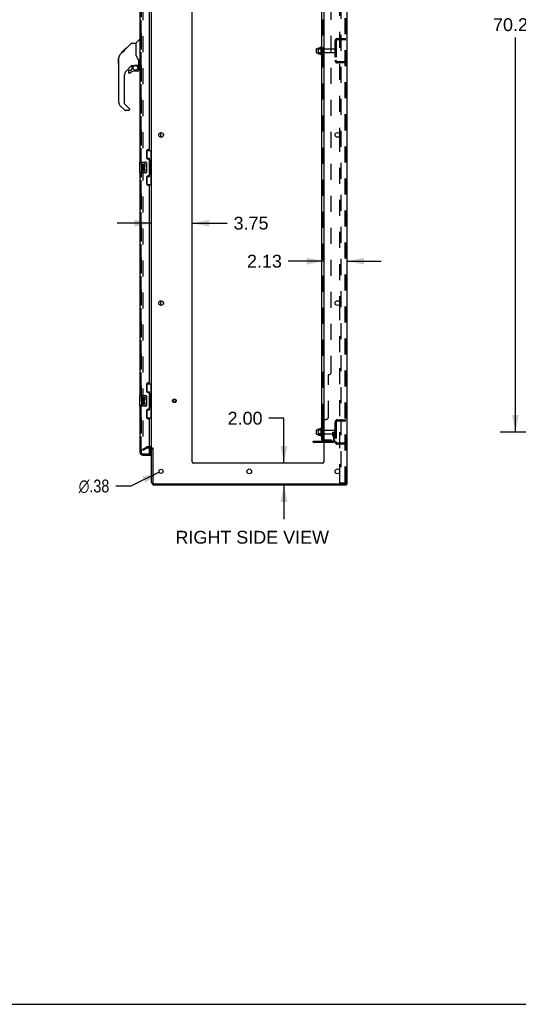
# Model space of a CAD drawing. Header units: inches. Extents: x 0 to 268, y 0 to 174.
# Tile 22 of 30: x 134 to 180, y 0 to 91. Entities that reach past the tile are written whole.
import ezdxf

# ---------------------------------------------------------------- set-up
doc = ezdxf.new("R2010")
doc.units = ezdxf.units.IN
doc.header["$LTSCALE"] = 14.749625
doc.header["$MEASUREMENT"] = 0
doc.linetypes.add('HIDDEN', pattern=[0.2, 0.1, -0.1])
doc.layers.get('0').update_dxf_attribs({"linetype": 'CONTINUOUS'})
for name, color, linetype in [('DEFAULT_2', 8, 'HIDDEN'), ('DIMENSIONS', 7, 'CONTINUOUS'), ('LEFTHAND_DOOR_ASSEMBLY', 7, 'CONTINUOUS'), ('RIGHTHAND_DOOR_ASSEMBLY', 7, 'CONTINUOUS'), ('SUBPANEL', 7, 'CONTINUOUS')]:
    doc.layers.add(name, color=color, linetype=linetype)
doc.styles.get("Standard").update_dxf_attribs({"font": 'arial.ttf'})
doc.styles.add('TEXTSTYLE_1', font='gdt', dxfattribs={"width": 0.8})
doc.dimstyles.new('DIMSTYLE_1', dxfattribs={"dimtxt": 1.183125, "dimasz": 1.5775, "dimexe": 0.09, "dimexo": 0.07, "dimgap": 0.0375, "dimtad": 0, "dimtih": 1, "dimtoh": 1, "dimzin": 4, "dimdsep": 46, "dimtxsty": 'Standard', "dimblk": '_FILLED', "dimblk1": '_FILLED', "dimblk2": '_FILLED', "dimcen": 0.09, "dimadec": 3, "dimazin": 1, "dimtfac": 1, "dimtdec": 3, "dimtofl": 0, "dimtmove": 0, "dimatfit": 3, "dimldrblk": '_FILLED', "dimfxl": 0, "dimtolj": 1, "dimtzin": 4, "dimarcsym": 0})
doc.dimstyles.new('DIMSTYLE_2', dxfattribs={"dimtxt": 1.183125, "dimasz": 1.5775, "dimexe": 0.09, "dimexo": 0.07, "dimgap": 0.09, "dimtad": 0, "dimtih": 1, "dimtoh": 1, "dimzin": 4, "dimdsep": 46, "dimtxsty": 'Standard', "dimblk": '_FILLED', "dimblk1": '_FILLED', "dimblk2": '_FILLED', "dimcen": 0.09, "dimadec": 3, "dimazin": 1, "dimtfac": 1, "dimtdec": 3, "dimtofl": 0, "dimtmove": 0, "dimatfit": 1, "dimldrblk": '_FILLED', "dimfxl": 0, "dimtolj": 1, "dimtzin": 4, "dimarcsym": 0})

# ---------------------------------------------------------------- blocks, each defined once
blk = doc.blocks.new('_FILLED')
at = {"color": 0, "linetype": 'ByBlock'}
blk.add_solid([(0, 0), (-1, 0.2), (-1, -0.2)], dxfattribs=at)
blk = doc.blocks.new('*D3')
at = {"layer": 'DIMENSIONS', "color": 2, "linetype": 'Continuous'}
for p, q in [((189.43, 122.974), (178.333, 122.974)), ((179.753, 122.974), (179.753, 91.436)), ((179.753, 52.724), (179.753, 89.069)), ((189.43, 52.724), (178.333, 52.724))]:
    blk.add_line(p, q, dxfattribs=at)
at = {"layer": 'DIMENSIONS', "color": 2, "linetype": 'Continuous', "xscale": 1.5775, "yscale": 1.5775, "zscale": 1.5775}
for p, rotation in [((179.753, 122.974), 90), ((179.753, 52.724), 270)]:
    blk.add_blockref('_FILLED', p, dxfattribs=dict(at, rotation=rotation))
at = {"layer": 'DIMENSIONS', "color": 2, "linetype": 'Continuous', "insert": (179.753, 90.844), "char_height": 1.1831, "width": 4.13434, "attachment_point": 2, "line_spacing_factor": 0.9}
blk.add_mtext('70.25', dxfattribs=at)
blk = doc.blocks.new('*D18')
at = {"layer": 'DIMENSIONS', "color": 2, "linetype": 'Continuous'}
for p, q in [((146.233, 71.966), (143.078, 71.966)), ((149.983, 71.966), (153.198, 71.966))]:
    blk.add_line(p, q, dxfattribs=at)
at = {"layer": 'DIMENSIONS', "color": 2, "linetype": 'Continuous', "xscale": 1.5775, "yscale": 1.5775, "zscale": 1.5775}
blk.add_blockref('_FILLED', (146.233, 71.966), dxfattribs=at)
at = {"layer": 'DIMENSIONS', "color": 2, "linetype": 'Continuous', "xscale": 1.5775, "yscale": 1.5775, "zscale": 1.5775, "rotation": 180}
blk.add_blockref('_FILLED', (149.983, 71.966), dxfattribs=at)
at = {"layer": 'DIMENSIONS', "color": 2, "linetype": 'Continuous', "insert": (153.79, 72.558), "char_height": 1.1831, "width": 3.21511, "attachment_point": 1, "line_spacing_factor": 0.9}
blk.add_mtext('3.75', dxfattribs=at)
blk = doc.blocks.new('*D19')
at = {"layer": 'DIMENSIONS', "color": 2, "linetype": 'Continuous'}
for p, q in [((162.108, 68.464), (158.829, 68.464)), ((164.233, 68.464), (167.388, 68.464))]:
    blk.add_line(p, q, dxfattribs=at)
at = {"layer": 'DIMENSIONS', "color": 2, "linetype": 'Continuous', "xscale": 1.5775, "yscale": 1.5775, "zscale": 1.5775}
blk.add_blockref('_FILLED', (162.108, 68.464), dxfattribs=at)
at = {"layer": 'DIMENSIONS', "color": 2, "linetype": 'Continuous', "xscale": 1.5775, "yscale": 1.5775, "zscale": 1.5775, "rotation": 180}
blk.add_blockref('_FILLED', (164.233, 68.464), dxfattribs=at)
at = {"layer": 'DIMENSIONS', "color": 2, "linetype": 'Continuous', "insert": (158.238, 69.055), "char_height": 1.1831, "width": 3.21511, "attachment_point": 3, "line_spacing_factor": 0.9}
blk.add_mtext('2.13', dxfattribs=at)
blk = doc.blocks.new('*D20')
at = {"layer": 'DIMENSIONS', "color": 2, "linetype": 'Continuous'}
for p, q in [((158.428, 53.995), (157.048, 53.995)), ((158.428, 49.849), (158.428, 53.995)), ((158.428, 47.849), (158.428, 44.694))]:
    blk.add_line(p, q, dxfattribs=at)
at = {"layer": 'DIMENSIONS', "color": 2, "linetype": 'Continuous', "xscale": 1.5775, "yscale": 1.5775, "zscale": 1.5775}
for p, rotation in [((158.428, 49.849), 270), ((158.428, 47.849), 90)]:
    blk.add_blockref('_FILLED', p, dxfattribs=dict(at, rotation=rotation))
at = {"layer": 'DIMENSIONS', "color": 2, "linetype": 'Continuous', "insert": (156.456, 54.587), "char_height": 1.1831, "width": 3.21511, "attachment_point": 3, "line_spacing_factor": 0.9}
blk.add_mtext('2.00', dxfattribs=at)
blk = doc.blocks.new('*D26')
at = {"layer": 'DIMENSIONS', "color": 2, "linetype": 'Continuous'}
for p, q in [((146.939, 49.018), (144.316, 47.749)), ((144.316, 47.749), (142.936, 47.749))]:
    blk.add_line(p, q, dxfattribs=at)
at = {"layer": 'DIMENSIONS', "color": 2, "linetype": 'Continuous', "xscale": 1.5775, "yscale": 1.5775, "zscale": 1.5775, "rotation": 25.813562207}
blk.add_blockref('_FILLED', (146.939, 49.018), dxfattribs=at)
at = {"layer": 'DIMENSIONS', "color": 2, "linetype": 'Continuous', "insert": (142.344, 48.34), "char_height": 1.18312, "width": 3.87338, "attachment_point": 3, "line_spacing_factor": 0.9, "style": 'TEXTSTYLE_1'}
blk.add_mtext('{\\fgdt;n}\\fArial;.38', dxfattribs=at)

msp = doc.modelspace()

# ---------------------------------------------------------------- linework, layer by layer
at = {"color": 3, "linetype": 'Continuous'}
for p, q in [((164.233, 127.745), (164.233, 47.953)), ((146.233, 51.297), (146.233, 124.401)), ((149.983, 49.974), (149.983, 124.349)), ((162.108, 124.349), (162.108, 49.974)), ((163.554, 80.197), (163.554, 80.002)), ((163.554, 64.697), (163.554, 64.502)), ((161.129, 51.881), (162.108, 51.881)), ((146.091, 51.245), (146.029, 51.245)), ((146.233, 48.096), (146.233, 51.245)), ((146.337, 51.257), (146.337, 48.096)), ((161.983, 49.849), (150.108, 49.849)), ((163.554, 49.197), (163.554, 49.002)), ((146.48, 47.953), (164.143, 47.953)), ((146.48, 47.849), (164.181, 47.849)), ((164.233, 47.953), (164.177, 47.953))]:
    msp.add_line(p, q, dxfattribs=at)
at = {"color": 7, "linetype": 'Continuous'}
for p, q in [((161.404, 88.007), (161.404, 87.692)), ((161.434, 88.037), (161.568, 88.037)), ((161.568, 88.105), (161.568, 87.594)), ((161.579, 88.127), (161.806, 88.127)), ((161.834, 88.205), (161.834, 87.494)), ((161.434, 87.662), (161.568, 87.662)), ((161.579, 87.572), (161.806, 87.572)), ((147.087, 79.882), (147.087, 80.317)), ((147.087, 64.382), (147.087, 64.817)), ((161.404, 52.882), (161.404, 52.567)), ((161.434, 52.912), (161.568, 52.912)), ((161.568, 52.98), (161.568, 52.469)), ((161.579, 53.002), (161.806, 53.002)), ((161.834, 53.08), (161.834, 52.369)), ((161.129, 51.777), (161.129, 51.881)), ((161.129, 51.777), (162.108, 51.777)), ((161.434, 52.537), (161.568, 52.537)), ((161.579, 52.447), (161.806, 52.447)), ((164.143, 47.953), (164.177, 47.953)), ((164.181, 47.953), (164.181, 47.849)), ((0, 0), (268.175, 0))]:
    msp.add_line(p, q, dxfattribs=at)
at = {"color": 3, "linetype": 'Continuous'}
for centre, radius in [((147.108, 80.099), 0.219), ((163.358, 80.099), 0.219), ((147.108, 64.599), 0.219), ((163.358, 64.599), 0.219), ((147.108, 49.099), 0.188), ((155.233, 49.099), 0.219), ((163.358, 49.099), 0.219)]:
    msp.add_circle(centre, radius, dxfattribs=at)
at = {"color": 7, "linetype": 'Continuous'}
for centre, radius, start, end in [((161.434, 88.007), 0.03, 90, 180.00001), ((161.709, 88.105), 0.141, 174.79195, 180), ((161.579, 88.117), 0.01, 90, 174.80617), ((161.788, 88.137), 0.01, 270, 336.03207), ((162.434, 87.849), 0.698, 149.33687, 156.03207), ((161.866, 88.184), 0.0384, 0, 145.55034), ((161.434, 87.692), 0.03, 179.99999, 270), ((161.709, 87.594), 0.141, 180, 185.20805), ((161.579, 87.582), 0.01, 185.19383, 270), ((161.788, 87.562), 0.01, 23.96793, 90), ((162.434, 87.849), 0.698, 203.96793, 210.66313), ((161.866, 87.515), 0.0384, 214.44966, 360), ((161.434, 52.882), 0.03, 90, 180.00001), ((161.709, 52.98), 0.141, 174.79195, 180), ((161.579, 52.992), 0.01, 90, 174.80617), ((161.788, 53.012), 0.01, 270, 336.03207), ((162.434, 52.724), 0.698, 149.33687, 156.03207), ((161.866, 53.059), 0.0384, 0, 145.55034), ((162.084, 52.982), 0.055, 64.09064, 180), ((161.434, 52.567), 0.03, 179.99999, 270), ((161.709, 52.469), 0.141, 180, 185.20805), ((161.579, 52.457), 0.01, 185.19383, 270), ((161.788, 52.437), 0.01, 23.96793, 90), ((162.434, 52.724), 0.698, 203.96793, 210.66313), ((161.866, 52.39), 0.0384, 214.44966, 360), ((162.084, 52.467), 0.055, 180, 295.90936), ((146.091, 51.103), 0.246, 35.32724, 51.92273)]:
    msp.add_arc(centre, radius, start, end, dxfattribs=at)
at = {"color": 3, "linetype": 'Continuous'}
for centre, radius, start, end in [((146.091, 51.103), 0.142, 0, 90), ((150.108, 49.974), 0.125, 180, 270), ((161.983, 49.974), 0.125, 270, 360), ((146.48, 48.096), 0.246, 180, 270), ((146.48, 48.096), 0.142, 180, 270)]:
    msp.add_arc(centre, radius, start, end, dxfattribs=at)
at = {"layer": 'DEFAULT_2', "color": 8, "linetype": 'HIDDEN'}
for p, q in [((163.658, 127.662), (163.658, 48.037)), ((164.056, 48.067), (164.056, 127.632)), ((164.129, 48.067), (164.129, 127.632)), ((145.421, 124.584), (145.421, 51.115)), ((163.554, 95.502), (163.554, 80.197)), ((163.376, 88.974), (164.129, 88.974)), ((163.457, 88.974), (163.457, 88.87)), ((161.588, 88.033), (161.568, 88.053)), ((161.568, 88.037), (162.029, 88.037)), ((161.884, 88.033), (161.588, 88.033)), ((161.588, 88.033), (161.588, 87.666)), ((161.884, 88.033), (161.904, 88.053)), ((161.884, 88.033), (161.884, 87.666)), ((161.904, 88.184), (161.904, 87.515)), ((162.029, 87.592), (162.029, 88.107)), ((162.139, 87.592), (162.139, 88.107)), ((162.202, 88.014), (163.099, 88.014)), ((163.129, 88.728), (163.129, 86.971)), ((163.233, 88.728), (163.233, 86.971)), ((163.376, 88.87), (164.129, 88.87)), ((161.588, 87.666), (161.568, 87.646)), ((161.568, 87.662), (162.029, 87.662)), ((161.884, 87.666), (161.588, 87.666)), ((161.884, 87.666), (161.904, 87.646)), ((162.202, 87.684), (163.099, 87.684)), ((164.129, 86.828), (163.376, 86.828)), ((164.129, 86.724), (163.376, 86.724)), ((163.457, 86.828), (163.457, 86.724)), ((163.554, 80.002), (163.554, 64.697)), ((163.554, 64.502), (163.554, 49.197)), ((163.129, 53.603), (163.129, 51.846)), ((163.233, 53.603), (163.233, 51.846)), ((163.376, 53.849), (164.129, 53.849)), ((163.376, 53.745), (164.129, 53.745)), ((163.457, 53.849), (163.457, 53.745)), ((161.588, 52.908), (161.568, 52.928)), ((161.568, 52.912), (162.029, 52.912)), ((161.884, 52.908), (161.588, 52.908)), ((161.588, 52.908), (161.588, 52.541)), ((161.884, 52.908), (161.904, 52.928)), ((161.884, 52.908), (161.884, 52.541)), ((161.904, 53.059), (161.904, 52.39)), ((162.029, 52.467), (162.029, 52.982)), ((162.139, 52.467), (162.139, 52.982)), ((162.202, 52.889), (163.099, 52.889)), ((162.935, 52.724), (163.025, 52.724)), ((162.935, 52.384), (162.935, 52.724)), ((163.025, 52.724), (163.129, 52.724)), ((163.025, 52.023), (163.025, 52.724)), ((163.039, 52.384), (163.039, 52.724)), ((163.129, 52.724), (163.09, 52.724)), ((161.376, 51.777), (161.376, 51.881)), ((161.588, 52.541), (161.568, 52.521)), ((161.568, 52.537), (162.029, 52.537)), ((161.884, 52.541), (161.588, 52.541)), ((161.632, 51.777), (161.632, 51.881)), ((161.884, 52.541), (161.904, 52.521)), ((162.108, 51.881), (162.883, 51.881)), ((162.108, 51.777), (162.883, 51.777)), ((162.202, 52.559), (163.099, 52.559)), ((163.039, 52.549), (162.935, 52.549)), ((162.957, 52.317), (163.006, 52.249)), ((163.041, 52.378), (163.09, 52.31)), ((145.421, 51.135), (145.76, 51.331)), ((145.473, 51.045), (145.421, 51.135)), ((145.473, 51.045), (145.812, 51.241)), ((146.091, 51.349), (145.829, 51.349)), ((146.029, 51.245), (145.829, 51.245)), ((164.129, 51.703), (163.376, 51.703)), ((164.129, 51.599), (163.376, 51.599)), ((163.457, 51.703), (163.457, 51.599)), ((163.554, 49.002), (163.554, 48.037)), ((163.554, 48.037), (164.034, 48.037)), ((164.034, 48.037), (164.108, 48.037))]:
    msp.add_line(p, q, dxfattribs=at)
for points in [[(145.421, 51.115), (145.421, 51.113), (145.421, 51.111), (145.422, 51.108), (145.422, 51.106), (145.423, 51.104)], [(145.438, 51.095), (145.436, 51.095), (145.434, 51.095), (145.432, 51.096), (145.431, 51.097), (145.429, 51.098), (145.427, 51.099), (145.426, 51.101), (145.424, 51.102), (145.423, 51.104)], [(145.446, 51.097), (145.444, 51.096), (145.442, 51.096), (145.44, 51.095), (145.438, 51.095), (145.438, 51.095)], [(164.056, 48.067), (164.055, 48.059), (164.053, 48.052), (164.049, 48.046), (164.045, 48.041), (164.04, 48.038), (164.034, 48.037)], [(164.129, 48.067), (164.128, 48.059), (164.126, 48.052), (164.123, 48.046), (164.119, 48.041), (164.114, 48.038), (164.108, 48.037)]]:
    msp.add_lwpolyline(points, dxfattribs=at)
for radius in [0.164, 0.124]:
    msp.add_circle((148.337, 55.599), radius, dxfattribs=at)
for centre, radius, start, end in [((163.376, 88.728), 0.246, 90, 180), ((162.084, 88.107), 0.055, 360, 180), ((162.202, 88.077), 0.0625, 180, 270), ((163.099, 87.984), 0.03, 360, 90), ((163.376, 88.728), 0.142, 90, 180), ((162.084, 87.592), 0.055, 180, 0), ((162.202, 87.622), 0.0625, 90, 180), ((163.099, 87.714), 0.03, 270, 0), ((163.376, 86.971), 0.246, 180, 270), ((163.376, 86.971), 0.142, 180, 270), ((163.376, 53.603), 0.246, 90, 180), ((163.376, 53.603), 0.142, 90, 180), ((162.084, 52.982), 0.055, 360, 64.09064), ((162.202, 52.952), 0.0625, 180, 270), ((163.099, 52.859), 0.03, 360, 90), ((162.084, 52.467), 0.055, 295.90936, 0), ((162.202, 52.497), 0.0625, 90, 180), ((162.883, 52.023), 0.246, 270, 360), ((162.883, 52.023), 0.142, 270, 360), ((163.049, 52.384), 0.114, 180, 215.75389), ((162.921, 52.189), 0.104, 0, 35.75389), ((163.049, 52.384), 0.01, 180, 215.75389), ((162.921, 52.189), 0.208, 0, 35.75389), ((163.099, 52.589), 0.03, 270, 0), ((163.376, 51.846), 0.246, 180, 270), ((163.376, 51.846), 0.142, 180, 270), ((145.829, 51.212), 0.137, 90, 120), ((145.829, 51.212), 0.033, 90, 120), ((146.091, 51.103), 0.246, 51.92273, 90), ((146.091, 51.103), 0.246, 0, 35.32724)]:
    msp.add_arc(centre, radius, start, end, dxfattribs=at)
at = {"layer": 'LEFTHAND_DOOR_ASSEMBLY', "color": 8, "linetype": 'HIDDEN'}
for p, q in [((145.279, 50.846), (145.279, 124.853)), ((145.422, 50.703), (146.134, 50.703))]:
    msp.add_line(p, q, dxfattribs=at)
msp.add_arc((145.422, 50.846), 0.142, 180, 270, dxfattribs=at)
at = {"layer": 'RIGHTHAND_DOOR_ASSEMBLY', "color": 8, "linetype": 'HIDDEN'}
for p, q in [((145.279, 124.853), (145.279, 50.846)), ((145.422, 50.703), (146.009, 50.703))]:
    msp.add_line(p, q, dxfattribs=at)
at = {"layer": 'RIGHTHAND_DOOR_ASSEMBLY', "color": 3, "linetype": 'Continuous'}
for p, q in [((145.175, 77.599), (145.175, 98.099)), ((146.029, 78.807), (146.029, 96.892)), ((145.779, 78.617), (145.779, 77.997)), ((145.969, 78.747), (145.909, 78.747)), ((145.909, 77.867), (145.969, 77.867)), ((146.029, 76.392), (146.029, 77.807)), ((145.175, 56.099), (145.175, 76.599)), ((145.779, 76.202), (145.779, 75.582)), ((145.969, 76.332), (145.909, 76.332)), ((145.909, 75.452), (145.969, 75.452)), ((146.029, 57.307), (146.029, 75.392)), ((145.969, 57.247), (145.909, 57.247)), ((145.779, 57.117), (145.779, 56.497)), ((145.909, 56.367), (145.969, 56.367)), ((146.029, 54.892), (146.029, 56.307)), ((145.175, 50.846), (145.175, 55.099)), ((145.779, 54.702), (145.779, 54.082)), ((145.969, 54.832), (145.909, 54.832)), ((145.909, 53.952), (145.969, 53.952)), ((146.029, 50.723), (146.029, 53.892)), ((145.422, 50.599), (146.154, 50.599))]:
    msp.add_line(p, q, dxfattribs=at)
at = {"layer": 'RIGHTHAND_DOOR_ASSEMBLY', "color": 7, "linetype": 'Continuous'}
for p, q in [((143.428, 87.645), (143.841, 88.059)), ((143.748, 87.899), (144.365, 88.515)), ((143.908, 88.059), (143.841, 88.059)), ((143.842, 88.059), (143.843, 88.061)), ((143.842, 88.059), (143.909, 88.059)), ((143.843, 88.061), (143.91, 88.061)), ((144.42, 88.538), (144.781, 88.538)), ((144.781, 88.538), (144.781, 87.434)), ((144.787, 88.544), (145.085, 88.842)), ((145.175, 88.853), (145.113, 88.853)), ((143.187, 87.143), (143.207, 87.163)), ((143.187, 86.667), (143.187, 87.143)), ((143.207, 83.091), (143.207, 87.194)), ((143.322, 87.472), (143.6, 87.75)), ((143.428, 87.645), (143.495, 87.645)), ((143.431, 87.648), (143.498, 87.648)), ((143.499, 87.649), (143.432, 87.649)), ((143.58, 87.731), (143.513, 87.731)), ((143.6, 87.75), (143.733, 87.884)), ((143.666, 87.817), (143.6, 87.817)), ((143.621, 87.771), (143.6, 87.75)), ((143.661, 87.812), (143.621, 87.771)), ((143.704, 87.855), (143.661, 87.812)), ((143.748, 87.899), (143.682, 87.899)), ((143.704, 87.855), (143.748, 87.899)), ((143.825, 87.976), (143.758, 87.976)), ((144.801, 87.443), (144.781, 87.496)), ((143.187, 86.667), (143.207, 86.647)), ((144.393, 86.477), (143.891, 85.975)), ((144.427, 86.467), (144.427, 86.14)), ((144.469, 86.472), (144.557, 86.472)), ((144.557, 86.472), (144.558, 86.472)), ((144.742, 86.513), (145.037, 86.513)), ((144.92, 86.513), (144.999, 86.433)), ((144.992, 86.426), (144.985, 86.419)), ((145.037, 86.294), (145.057, 86.294)), ((145.057, 86.511), (145.057, 86.918)), ((145.057, 86.056), (145.057, 86.294)), ((145.096, 86.472), (145.175, 86.472)), ((143.718, 85.558), (143.718, 83.006)), ((144.112, 85.978), (144.112, 85.858)), ((144.191, 86.056), (144.344, 86.056)), ((144.352, 86.06), (144.424, 86.132)), ((144.978, 85.978), (144.742, 85.978)), ((143.774, 82.361), (143.322, 82.813)), ((143.742, 82.95), (144.177, 82.515)), ((144.112, 82.338), (143.83, 82.338)), ((144.191, 82.481), (144.191, 82.416)), ((145.793, 78.674), (146.233, 78.674)), ((145.829, 77.895), (145.829, 78.674)), ((146.194, 77.649), (146.194, 78.674)), ((145.115, 77.584), (145.115, 76.614)), ((145.13, 77.599), (145.67, 77.599)), ((145.381, 77.445), (145.318, 77.445)), ((145.318, 77.445), (145.318, 77.215)), ((145.318, 77.215), (145.58, 77.215)), ((145.389, 77.179), (145.331, 77.204)), ((145.381, 77.278), (145.381, 77.445)), ((145.444, 77.278), (145.381, 77.278)), ((145.505, 77.414), (145.444, 77.414)), ((145.444, 77.414), (145.444, 77.278)), ((145.505, 77.278), (145.505, 77.414)), ((145.57, 77.278), (145.505, 77.278)), ((145.58, 77.215), (145.553, 77.196)), ((145.633, 77.445), (145.57, 77.445)), ((145.57, 77.445), (145.57, 77.278)), ((145.614, 77.215), (145.633, 77.215)), ((145.633, 77.215), (145.633, 77.445)), ((145.77, 77.499), (145.77, 76.699)), ((145.829, 77.939), (146.056, 77.939)), ((146.056, 76.259), (146.056, 77.939)), ((146.093, 77.7), (146.093, 77.68)), ((146.216, 77.649), (146.093, 77.649)), ((146.093, 77.649), (146.093, 76.549)), ((146.216, 76.549), (146.216, 77.649)), ((145.67, 76.599), (145.13, 76.599)), ((145.381, 76.984), (145.318, 76.984)), ((145.318, 76.984), (145.318, 76.848)), ((145.381, 76.848), (145.381, 76.984)), ((145.444, 76.89), (145.444, 76.848)), ((145.505, 76.827), (145.505, 76.896)), ((145.57, 76.89), (145.57, 76.754)), ((145.57, 76.754), (145.633, 76.754)), ((145.633, 76.754), (145.633, 76.89)), ((145.829, 75.524), (145.829, 76.304)), ((145.829, 76.259), (146.056, 76.259)), ((146.216, 76.549), (146.093, 76.549)), ((146.093, 76.519), (146.093, 76.499)), ((146.194, 75.524), (146.194, 76.549)), ((145.793, 75.524), (146.233, 75.524)), ((145.793, 57.174), (146.233, 57.174)), ((145.829, 56.395), (145.829, 57.174)), ((146.194, 56.149), (146.194, 57.174)), ((145.829, 56.439), (146.056, 56.439)), ((146.056, 54.759), (146.056, 56.439)), ((145.115, 56.084), (145.115, 55.114)), ((145.13, 56.099), (145.67, 56.099)), ((145.381, 55.945), (145.318, 55.945)), ((145.318, 55.945), (145.318, 55.715)), ((145.318, 55.715), (145.58, 55.715)), ((145.381, 55.484), (145.318, 55.484)), ((145.318, 55.484), (145.318, 55.348)), ((145.389, 55.679), (145.331, 55.704)), ((145.381, 55.778), (145.381, 55.945)), ((145.444, 55.778), (145.381, 55.778)), ((145.381, 55.348), (145.381, 55.484)), ((145.505, 55.914), (145.444, 55.914)), ((145.444, 55.914), (145.444, 55.778)), ((145.444, 55.39), (145.444, 55.348)), ((145.505, 55.778), (145.505, 55.914)), ((145.57, 55.778), (145.505, 55.778)), ((145.505, 55.327), (145.505, 55.396)), ((145.58, 55.715), (145.553, 55.696)), ((145.633, 55.945), (145.57, 55.945)), ((145.57, 55.945), (145.57, 55.778)), ((145.57, 55.39), (145.57, 55.254)), ((145.614, 55.715), (145.633, 55.715)), ((145.633, 55.715), (145.633, 55.945)), ((145.633, 55.254), (145.633, 55.39)), ((145.77, 55.999), (145.77, 55.199)), ((146.093, 56.2), (146.093, 56.18)), ((146.216, 56.149), (146.093, 56.149)), ((146.093, 56.149), (146.093, 55.049)), ((146.216, 55.049), (146.216, 56.149)), ((145.67, 55.099), (145.13, 55.099)), ((145.57, 55.254), (145.633, 55.254)), ((145.829, 54.024), (145.829, 54.804)), ((145.829, 54.759), (146.056, 54.759)), ((146.216, 55.049), (146.093, 55.049)), ((146.093, 55.019), (146.093, 54.999)), ((146.194, 54.024), (146.194, 55.049)), ((145.793, 54.024), (146.233, 54.024)), ((146.154, 50.723), (146.154, 51.23)), ((146.009, 50.703), (146.154, 50.703)), ((146.154, 50.703), (146.154, 50.599))]:
    msp.add_line(p, q, dxfattribs=at)
for points in [[(144.365, 88.515), (144.372, 88.522), (144.381, 88.528), (144.39, 88.532), (144.4, 88.536), (144.41, 88.538), (144.42, 88.538)], [(143.322, 87.472), (143.302, 87.45), (143.277, 87.418), (143.255, 87.382), (143.237, 87.345), (143.223, 87.306), (143.213, 87.266), (143.208, 87.225), (143.207, 87.194)], [(145.004, 87.088), (144.953, 87.162), (144.904, 87.239), (144.863, 87.31), (144.829, 87.377), (144.801, 87.443)], [(145.057, 86.918), (145.056, 86.941), (145.051, 86.975), (145.043, 87.009), (145.03, 87.042), (145.015, 87.071), (145.004, 87.088)], [(144.558, 86.472), (144.566, 86.472), (144.575, 86.474), (144.585, 86.478), (144.596, 86.482), (144.61, 86.486), (144.625, 86.492), (144.641, 86.497), (144.658, 86.502), (144.677, 86.506), (144.696, 86.509), (144.715, 86.512), (144.734, 86.513), (144.742, 86.513)], [(145.037, 86.294), (145.036, 86.308), (145.035, 86.322), (145.032, 86.335), (145.028, 86.349), (145.024, 86.362), (145.018, 86.374), (145.011, 86.386), (145.003, 86.398), (144.995, 86.409), (144.985, 86.419)], [(144.999, 86.433), (144.999, 86.433), (144.999, 86.432), (144.998, 86.432), (144.997, 86.431), (144.995, 86.429), (144.992, 86.426)], [(145.763, 77.536), (145.765, 77.53), (145.767, 77.524), (145.768, 77.518), (145.769, 77.512), (145.77, 77.506), (145.77, 77.499)], [(146.02, 77.838), (146.023, 77.842), (146.028, 77.85), (146.033, 77.858), (146.037, 77.866), (146.041, 77.873), (146.044, 77.879), (146.047, 77.885), (146.05, 77.89), (146.052, 77.896), (146.053, 77.9), (146.055, 77.905), (146.055, 77.909), (146.056, 77.912), (146.056, 77.916)], [(145.77, 76.699), (145.77, 76.693), (145.769, 76.687), (145.768, 76.681), (145.767, 76.675), (145.765, 76.669), (145.763, 76.663)], [(146.056, 76.283), (146.056, 76.287), (146.055, 76.29), (146.055, 76.294), (146.053, 76.299), (146.052, 76.303), (146.05, 76.308), (146.047, 76.314), (146.044, 76.32), (146.041, 76.326), (146.037, 76.333), (146.033, 76.341), (146.028, 76.349), (146.023, 76.357), (146.02, 76.36)], [(146.02, 56.338), (146.023, 56.342), (146.028, 56.35), (146.033, 56.358), (146.037, 56.366), (146.041, 56.373), (146.044, 56.379), (146.047, 56.385), (146.05, 56.39), (146.052, 56.396), (146.053, 56.4), (146.055, 56.405), (146.055, 56.409), (146.056, 56.412), (146.056, 56.416)], [(145.763, 56.036), (145.765, 56.03), (145.767, 56.024), (145.768, 56.018), (145.769, 56.012), (145.77, 56.006), (145.77, 55.999)], [(145.77, 55.199), (145.77, 55.193), (145.769, 55.187), (145.768, 55.181), (145.767, 55.175), (145.765, 55.169), (145.763, 55.163)], [(146.056, 54.783), (146.056, 54.787), (146.055, 54.79), (146.055, 54.794), (146.053, 54.799), (146.052, 54.803), (146.05, 54.808), (146.047, 54.814), (146.044, 54.82), (146.041, 54.826), (146.037, 54.833), (146.033, 54.841), (146.028, 54.849), (146.023, 54.857), (146.02, 54.86)]]:
    msp.add_lwpolyline(points, dxfattribs=at)
msp.add_circle((144.742, 86.273), 0.217, dxfattribs=at)
for centre, radius, start, end in [((144.801, 88.53), 0.0197, 135, 172.5), ((145.113, 88.814), 0.0394, 90, 135), ((143.64, 87.178), 0.433, 137.27268, 137.76144), ((144.469, 86.275), 0.197, 90, 135), ((144.86, 86.294), 0.197, 0, 45), ((145.037, 86.533), 0.0197, 270, 360), ((145.096, 86.511), 0.0394, 180, 270), ((144.309, 85.558), 0.591, 135, 180), ((144.191, 85.978), 0.0787, 90, 180), ((144.191, 85.858), 0.0787, 180, 309.5212), ((144.742, 85.19), 0.787, 90, 129.5212), ((144.344, 86.068), 0.0118, 270, 315), ((144.415, 86.14), 0.0118, 315, 360), ((144.978, 86.056), 0.0787, 270, 360), ((143.6, 83.091), 0.394, 180, 225), ((143.797, 83.006), 0.0787, 180, 225), ((143.83, 82.416), 0.0787, 225, 270), ((144.112, 82.416), 0.0787, 270, 360), ((144.144, 82.481), 0.0472, 0, 45), ((145.13, 77.584), 0.015, 90, 180), ((145.475, 77.141), 0.157, 156.59665, 341.87913), ((145.475, 77.141), 0.0943, 156.59665, 35.11217), ((145.475, 77.141), 0.157, 25.73705, 27.8532), ((145.479, 77.142), 0.154, 341.41988, 26.19629), ((145.67, 77.499), 0.1, 21.20502, 90), ((145.13, 76.614), 0.015, 180, 270), ((145.412, 76.848), 0.0943, 180, 248.67039), ((145.412, 76.848), 0.0943, 248.69989, 347.43379), ((145.412, 76.848), 0.0314, 180, 0.04847), ((145.538, 76.89), 0.0943, 0, 180), ((145.539, 76.885), 0.0362, 83.42855, 161.76278), ((145.538, 76.89), 0.0314, 0, 81.22946), ((145.67, 76.699), 0.1, 270, 338.79459), ((145.13, 56.084), 0.015, 90, 180), ((145.475, 55.641), 0.157, 156.59665, 341.87913), ((145.412, 55.348), 0.0943, 180, 248.67039), ((145.475, 55.641), 0.0943, 156.59665, 35.11217), ((145.412, 55.348), 0.0314, 180, 0.04847), ((145.538, 55.39), 0.0943, 0, 180), ((145.539, 55.385), 0.0362, 83.42855, 161.76278), ((145.538, 55.39), 0.0314, 0, 81.22946), ((145.475, 55.641), 0.157, 25.73705, 27.8532), ((145.479, 55.642), 0.154, 341.41988, 26.19629), ((145.67, 55.999), 0.1, 21.20502, 90), ((145.13, 55.114), 0.015, 180, 270), ((145.412, 55.348), 0.0943, 248.69989, 347.43379), ((145.67, 55.199), 0.1, 270, 338.79459), ((146.134, 50.723), 0.02, 270, 360)]:
    msp.add_arc(centre, radius, start, end, dxfattribs=at)
at = {"layer": 'RIGHTHAND_DOOR_ASSEMBLY', "color": 3, "linetype": 'Continuous'}
for centre, radius, start, end in [((145.909, 78.617), 0.13, 90, 180), ((145.969, 78.807), 0.06, 270, 360), ((145.909, 77.997), 0.13, 180, 270), ((145.969, 77.807), 0.06, 0, 90), ((145.909, 76.202), 0.13, 90, 180), ((145.969, 76.392), 0.06, 270, 360), ((145.909, 75.582), 0.13, 180, 270), ((145.969, 75.392), 0.06, 0, 90), ((145.909, 57.117), 0.13, 90, 180), ((145.969, 57.307), 0.06, 270, 360), ((145.909, 56.497), 0.13, 180, 270), ((145.969, 56.307), 0.06, 0, 90), ((145.909, 54.702), 0.13, 90, 180), ((145.969, 54.892), 0.06, 270, 360), ((145.909, 54.082), 0.13, 180, 270), ((145.969, 53.892), 0.06, 0, 90), ((145.422, 50.846), 0.246, 180, 270), ((146.009, 50.723), 0.02, 270, 360)]:
    msp.add_arc(centre, radius, start, end, dxfattribs=at)
at = {"layer": 'RIGHTHAND_DOOR_ASSEMBLY', "color": 8, "linetype": 'HIDDEN'}
msp.add_arc((145.422, 50.846), 0.142, 180, 270, dxfattribs=at)
at = {"layer": 'RIGHTHAND_DOOR_ASSEMBLY', "color": 7, "linetype": 'Continuous'}
for centre, start_param, end_param in [((145.989, 77.69), -1.51401, -0.699287), ((145.989, 77.69), -2.442306, -1.627583), ((145.989, 76.509), -1.51401, -0.699287), ((145.989, 76.509), -2.442306, -1.627583), ((145.989, 56.19), -1.51401, -0.699287), ((145.989, 56.19), -2.442306, -1.627583), ((145.989, 55.009), -1.51401, -0.699287), ((145.989, 55.009), -2.442306, -1.627583)]:
    msp.add_ellipse(centre, major_axis=(0, 0.18), ratio=0.579493, start_param=start_param, end_param=end_param, dxfattribs=at)
at = {"layer": 'SUBPANEL', "color": 3, "linetype": 'Continuous'}
for p, q in [((161.904, 52.006), (161.904, 123.693)), ((162.108, 53.881), (161.958, 53.881))]:
    msp.add_line(p, q, dxfattribs=at)
at = {"layer": 'SUBPANEL', "color": 8, "linetype": 'HIDDEN'}
for p, q in [((162.029, 53.845), (162.029, 121.854)), ((162.779, 58.256), (162.779, 117.443)), ((162.029, 88.099), (161.904, 88.099)), ((162.029, 87.599), (161.904, 87.599)), ((162.529, 54.131), (162.529, 58.006)), ((161.917, 53.86), (161.914, 53.858)), ((162.029, 53.847), (162.029, 53.845)), ((162.108, 53.881), (162.279, 53.881)), ((162.029, 53.484), (161.904, 53.484)), ((162.029, 53.203), (161.904, 53.203)), ((162.029, 52.974), (161.904, 52.974)), ((162.029, 52.474), (161.904, 52.474)), ((162.005, 52.006), (162.055, 52.047)), ((162.029, 52.008), (162.029, 52.006)), ((162.141, 52.006), (162.779, 52.006)), ((162.779, 51.881), (162.141, 51.881)), ((162.529, 52.006), (162.529, 51.881)), ((162.779, 52.006), (162.779, 51.881))]:
    msp.add_line(p, q, dxfattribs=at)
at = {"layer": 'SUBPANEL', "color": 7, "linetype": 'Continuous'}
for p, q in [((162.029, 53.845), (161.904, 53.845)), ((162.029, 52.006), (162.029, 53.845)), ((162.029, 52.006), (161.904, 52.006)), ((161.958, 51.967), (162.005, 52.006))]:
    msp.add_line(p, q, dxfattribs=at)
at = {"layer": 'SUBPANEL', "color": 3, "linetype": 'Continuous'}
for points in [[(161.939, 53.87), (161.931, 53.867), (161.927, 53.865), (161.923, 53.864), (161.92, 53.862), (161.917, 53.86), (161.914, 53.858), (161.911, 53.856), (161.909, 53.854), (161.907, 53.852), (161.906, 53.851), (161.905, 53.849), (161.904, 53.847), (161.904, 53.845)], [(161.958, 53.881), (161.956, 53.879), (161.953, 53.877), (161.95, 53.875), (161.947, 53.874), (161.943, 53.872), (161.939, 53.87)], [(161.927, 51.985), (161.923, 51.987), (161.92, 51.989), (161.917, 51.99), (161.914, 51.992), (161.911, 51.994), (161.909, 51.996), (161.907, 51.998), (161.906, 52), (161.905, 52.002), (161.904, 52.004), (161.904, 52.006)], [(161.958, 51.967), (161.956, 51.97), (161.953, 51.972), (161.95, 51.974), (161.947, 51.976), (161.943, 51.978), (161.939, 51.98), (161.935, 51.982), (161.927, 51.985)]]:
    msp.add_lwpolyline(points, dxfattribs=at)
at = {"layer": 'SUBPANEL', "color": 8, "linetype": 'HIDDEN'}
for points in [[(161.911, 53.856), (161.909, 53.854), (161.907, 53.852), (161.906, 53.851), (161.905, 53.849), (161.904, 53.847), (161.904, 53.845)], [(161.956, 53.879), (161.953, 53.877), (161.95, 53.875)], [(162.035, 53.855), (162.033, 53.853), (162.032, 53.852), (162.031, 53.85), (162.03, 53.849), (162.029, 53.847)], [(162.053, 53.87), (162.052, 53.868), (162.051, 53.867), (162.049, 53.865), (162.047, 53.864)], [(162.055, 53.875), (162.055, 53.873), (162.054, 53.872), (162.053, 53.87)], [(162.055, 53.881), (162.055, 53.879), (162.055, 53.877)], [(161.97, 52.006), (161.97, 52.006), (161.969, 52.006)], [(161.969, 52.006), (161.97, 52.006), (161.97, 52.006), (161.97, 52.006), (161.971, 52.006), (161.971, 52.006), (161.972, 52.006), (161.972, 52.006)], [(162.033, 52.029), (162.033, 52.029), (162.033, 52.029), (162.033, 52.029), (162.033, 52.029), (162.033, 52.028), (162.032, 52.028), (162.032, 52.028), (162.031, 52.027), (162.031, 52.027), (162.03, 52.027), (162.029, 52.026), (162.029, 52.026), (162.028, 52.026), (162.027, 52.025), (162.027, 52.025), (162.026, 52.025), (162.025, 52.024), (162.025, 52.024), (162.024, 52.023), (162.023, 52.023), (162.022, 52.023), (162.022, 52.022), (162.021, 52.022), (162.02, 52.022), (162.019, 52.021), (162.019, 52.021), (162.018, 52.02), (162.017, 52.02), (162.016, 52.02), (162.015, 52.019), (162.014, 52.019), (162.013, 52.018), (162.012, 52.018), (162.011, 52.018), (162.01, 52.017), (162.009, 52.017), (162.008, 52.016), (162.008, 52.016), (162.006, 52.016), (162.005, 52.015), (162.004, 52.015), (162.003, 52.015), (162.002, 52.014), (162.001, 52.014), (162, 52.013), (161.999, 52.013), (161.998, 52.013), (161.997, 52.012), (161.996, 52.012), (161.995, 52.012), (161.994, 52.011), (161.993, 52.011), (161.992, 52.011), (161.991, 52.01), (161.99, 52.01), (161.989, 52.01), (161.988, 52.01), (161.987, 52.009), (161.986, 52.009), (161.985, 52.009), (161.984, 52.008), (161.983, 52.008), (161.982, 52.008), (161.981, 52.008), (161.98, 52.008), (161.98, 52.007), (161.979, 52.007), (161.978, 52.007), (161.977, 52.007), (161.976, 52.007), (161.975, 52.007), (161.974, 52.006), (161.974, 52.006), (161.973, 52.006), (161.972, 52.006), (161.971, 52.006), (161.971, 52.006), (161.97, 52.006), (161.97, 52.006), (161.97, 52.006)], [(162.029, 52.026), (162.03, 52.026), (162.03, 52.027), (162.031, 52.027), (162.031, 52.027), (162.032, 52.028), (162.032, 52.028), (162.033, 52.028), (162.033, 52.029), (162.033, 52.029), (162.033, 52.029)]]:
    msp.add_lwpolyline(points, dxfattribs=at)
at = {"layer": 'SUBPANEL', "color": 7, "linetype": 'Continuous'}
for points in [[(162.043, 53.861), (162.039, 53.858), (162.037, 53.856), (162.035, 53.855), (162.033, 53.853), (162.032, 53.852), (162.031, 53.85), (162.03, 53.849), (162.029, 53.847), (162.029, 53.845)], [(162.055, 53.881), (162.055, 53.879), (162.055, 53.877), (162.055, 53.875), (162.055, 53.873), (162.054, 53.872), (162.053, 53.87), (162.052, 53.868), (162.051, 53.867), (162.049, 53.865), (162.047, 53.864), (162.045, 53.862), (162.043, 53.861)], [(162.033, 52.017), (162.032, 52.014), (162.031, 52.012), (162.03, 52.01), (162.029, 52.008)], [(162.047, 52.033), (162.043, 52.029), (162.041, 52.027), (162.039, 52.024), (162.037, 52.022), (162.035, 52.019), (162.033, 52.017)], [(162.055, 52.047), (162.055, 52.046), (162.055, 52.045), (162.055, 52.044), (162.055, 52.043), (162.054, 52.042), (162.053, 52.04), (162.052, 52.039), (162.051, 52.037), (162.049, 52.035), (162.047, 52.033)]]:
    msp.add_lwpolyline(points, dxfattribs=at)
at = {"layer": 'SUBPANEL', "color": 8, "linetype": 'HIDDEN'}
for centre, radius, start, end in [((162.529, 58.256), 0.25, 270, 360), ((162.279, 54.131), 0.25, 270, 360), ((162.141, 52.118), 0.237, 180, 219.43415), ((162.141, 52.118), 0.112, 252.8585, 270), ((162.141, 52.118), 0.237, 261.99458, 270)]:
    msp.add_arc(centre, radius, start, end, dxfattribs=at)
at = {"layer": 'SUBPANEL', "color": 3, "linetype": 'Continuous'}
msp.add_arc((162.141, 52.118), 0.237, 219.43415, 261.99458, dxfattribs=at)
at = {"layer": 'SUBPANEL', "color": 7, "linetype": 'Continuous'}
msp.add_arc((162.141, 52.118), 0.112, 180, 252.8585, dxfattribs=at)

# ---------------------------------------------------------------- texts
at = {"layer": 'DIMENSIONS', "color": 2, "linetype": 'Continuous', "insert": (155.509, 43.621), "char_height": 1.18312, "width": 14.10954, "attachment_point": 2, "line_spacing_factor": 0.9}
msp.add_mtext('RIGHT SIDE VIEW', dxfattribs=at)

# ---------------------------------------------------------------- dimensions: what is measured, and where the dimension line sits
at = {"layer": 'DIMENSIONS', "color": 2, "linetype": 'Continuous'}
for base, p1, p2, angle, picture, middle in [((179.753, 122.974), (189.5, 52.724), (189.5, 122.974), 90, '*D3', (179.757, 90.246)), ((158.428, 47.849), (150.108, 49.849), (146.48, 47.849), 270, '*D20', (154.834, 53.989))]:
    dim = msp.add_linear_dim(base=base, p1=p1, p2=p2, angle=angle, dimstyle='DIMSTYLE_1', dxfattribs=at)
    dim.commit()
    dim.dimension.update_dxf_attribs({"geometry": picture, "text_midpoint": middle, "dimtype": 160})
for base, p1, p2, picture, middle in [((149.983, 71.966), (146.233, 51.297), (149.983, 49.974), '*D18', (155.4, 71.96)), ((164.233190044, 68.463926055), (162.108190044, 49.974468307), (164.233190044, 47.953468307), '*D19', (156.615345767, 68.457330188))]:
    dim = msp.add_linear_dim(base=base, p1=p1, p2=p2, dimstyle='DIMSTYLE_1', dxfattribs=at)
    dim.commit()
    dim.dimension.update_dxf_attribs({"geometry": picture, "text_midpoint": middle, "dimtype": 160})
dim = msp.add_diameter_dim_2p(p1=(146.9394, 49.01782), p2=(147.27698, 49.18111), text='%%c<>', dimstyle='DIMSTYLE_2', override={"dimpost": '<>'}, dxfattribs=at)
dim.commit()
dim.dimension.update_dxf_attribs({"geometry": '*D26', "text_midpoint": (140.40725, 47.74877), "dimtype": 163})

doc.saveas('drawing.dxf')
